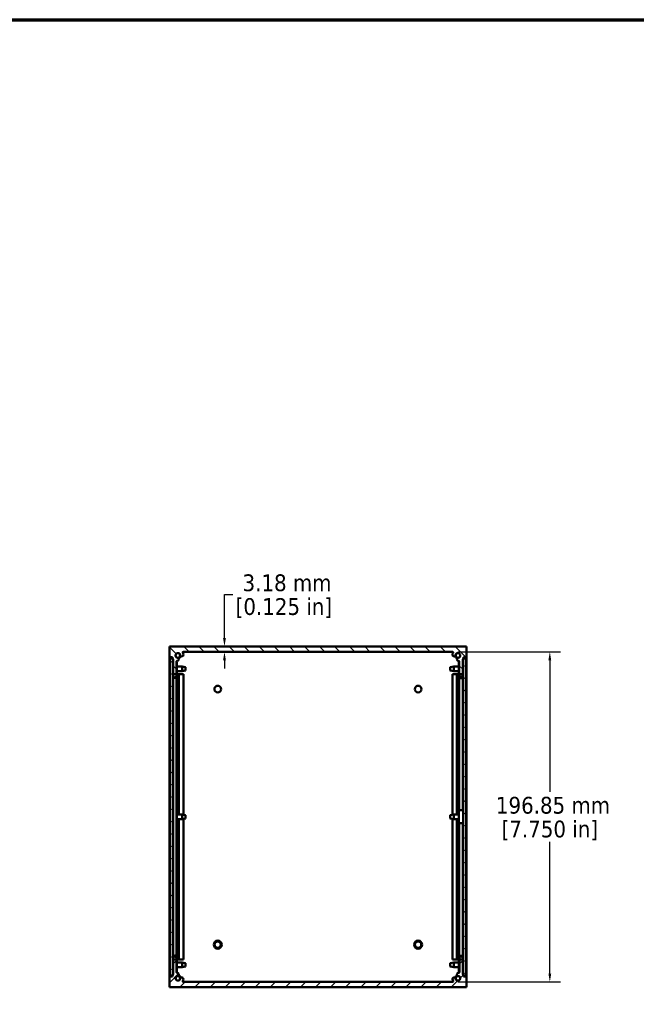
# Model space of a CAD drawing. Header units: millimetres. Extents: x 25 to 1702, y 51 to 1067.
# Tile 11 of 15: x 790 to 1157, y 480 to 1067. Entities that reach past the tile are written whole.
import ezdxf

# ---------------------------------------------------------------- set-up
doc = ezdxf.new("R2010")
doc.units = ezdxf.units.MM
doc.header["$LTSCALE"] = 2
for name, color, linetype, lineweight in [('Border (ANSI)', 7, 'Continuous', 70), ('Dimension (ANSI)', 7, 'Continuous', 25), ('Hatch (ANSI)', 7, 'Continuous', 18), ('Visible (ANSI)', 7, 'Continuous', 50)]:
    doc.layers.add(name, color=color, linetype=linetype, lineweight=lineweight)
doc.styles.add('Note Text (ANSI)', font='tahoma.ttf')
doc.dimstyles.new('Default - mm (ANSI)', dxfattribs={"dimscale": 2, "dimtxt": 5, "dimasz": 2.5, "dimexe": 3.175, "dimexo": 1.6002, "dimgap": 0.8, "dimtad": 0, "dimtih": 1, "dimtoh": 1, "dimrnd": 1e-08, "dimzin": 0, "dimdsep": 46, "dimtxsty": 'Note Text (ANSI)', "dimcen": 0.09, "dimdle": 10, "dimclrd": 256, "dimclre": 256, "dimclrt": 256, "dimadec": 1, "dimazin": 0, "dimtfac": 0.6096, "dimtofl": 0, "dimtmove": 0, "dimatfit": 3, "dimldrblk": 'Filled-1', "dimfxl": 1, "dimtolj": 1, "dimtzin": 0, "dimlwd": -1, "dimlwe": -1, "dimarcsym": 0})

# ---------------------------------------------------------------- blocks, each defined once
blk = doc.blocks.new('Borders Default Border')
at = {"layer": 'Border (ANSI)', "flags": 128}
blk.add_lwpolyline([(12.7, 25.4), (12.7, 533.4), (850.9, 533.4), (850.9, 25.4), (12.7, 25.4)], dxfattribs=at)
blk = doc.blocks.new('*D18')
at = {"layer": 'Defpoints', "color": 0, "transparency": 16777216}
for p in [(947.02, 693.12), (911.62, 689.94), (947.02, 689.94)]:
    blk.add_point(p, dxfattribs=at)
at = {"layer": 'Dimension (ANSI)', "transparency": 16777216}
for p, q in [((911.62, 698.12), (911.62, 724.15)), ((911.62, 724.15), (916.62, 724.15)), ((911.62, 684.94), (911.62, 679.94))]:
    blk.add_line(p, q, dxfattribs=at)
for points in [[(910.78, 698.12), (912.45, 698.12), (911.62, 693.12)], [(910.78, 684.94), (912.45, 684.94), (911.62, 689.94)]]:
    blk.add_solid(points, dxfattribs=at)
at = {"layer": 'Dimension (ANSI)', "transparency": 16777216, "char_height": 10, "attachment_point": 5, "style": 'Note Text (ANSI)'}
for s, insert in [('\\A1; 3.18 mm', (947.02, 730.98)), ('\\A1;[0.125 in]', (947.02, 716.01))]:
    blk.add_mtext(s, dxfattribs=dict(at, insert=insert))
blk = doc.blocks.new('Filled-1')
at = {"color": 0}
for p, q in [((0, 0), (-1, 0.33)), ((-1, 0.33), (-1, -0.33)), ((-1, 0), (0, 0)), ((-1, -0.33), (0, 0))]:
    blk.add_line(p, q, dxfattribs=at)
at = {"color": 0, "flags": 128}
blk.add_lwpolyline([(-1, -0.33), (0, 0), (-1, 0.33), (-1, -0.33)], dxfattribs=at)
at = {"color": 0}
blk.add_solid([(-1, -0.33), (0, 0), (-1, 0.33), (-1, -0.33)], dxfattribs=at)
blk = doc.blocks.new('*D19')
at = {"layer": 'Defpoints', "color": 0, "transparency": 16777216}
for p in [(1047.52, 689.94), (1047.53, 493.09), (1105.53, 493.09)]:
    blk.add_point(p, dxfattribs=at)
at = {"layer": 'Dimension (ANSI)', "transparency": 16777216}
for p, q in [((1050.72, 689.94), (1111.88, 689.94)), ((1105.53, 684.94), (1105.53, 606.49)), ((1105.53, 498.09), (1105.53, 576.55)), ((1050.73, 493.09), (1111.88, 493.09))]:
    blk.add_line(p, q, dxfattribs=at)
for points in [[(1104.7, 684.94), (1106.36, 684.94), (1105.53, 689.94)], [(1104.7, 498.09), (1106.36, 498.09), (1105.53, 493.09)]]:
    blk.add_solid(points, dxfattribs=at)
at = {"layer": 'Dimension (ANSI)', "transparency": 16777216, "char_height": 10, "attachment_point": 5, "style": 'Note Text (ANSI)'}
for s, insert in [('\\A1; 196.85 mm', (1105.53, 598.35)), ('\\A1;[7.750 in]', (1105.53, 583.38))]:
    blk.add_mtext(s, dxfattribs=dict(at, insert=insert))

msp = doc.modelspace()

# ---------------------------------------------------------------- hatches: boundary and pattern name
at = {"layer": 'Hatch (ANSI)'}
h = msp.add_hatch(dxfattribs=at)
h.set_pattern_fill('ANSI31', color=256, scale=50.8, angle=90, style=0)
h.set_pattern_definition([(135, (0, 0), (-4.490128, -4.490128), [])])
edge = h.paths.add_edge_path()
edge.add_line((878.7874, 693.1191), (878.7874, 686.7691))
edge.add_line((878.7874, 686.7691), (880.6164, 686.7691))
edge.add_line((880.6164, 686.7691), (880.6164, 686.0191))
edge.add_line((880.6164, 686.0191), (880.6164, 685.4991))
edge.add_line((880.6164, 685.4991), (880.7543, 685.4991))
edge.add_line((880.7543, 685.4991), (880.9974, 685.4991))
edge.add_line((880.9974, 685.4991), (880.9974, 676.6091))
edge.add_line((880.9974, 676.6091), (883.0294, 676.6091))
edge.add_line((883.0294, 676.6091), (883.0294, 684.1077))
edge.add_ellipse((883.4104, 684.1077), major_axis=(-0.381, 0), ratio=1, start_angle=267.543268, end_angle=360, ccw=False)
edge.add_ellipse((883.4681, 685.4527), major_axis=(-0.0414, -0.9643), ratio=1, start_angle=0, end_angle=173.3396778)
edge.add_ellipse((883.8424, 687.7851), major_axis=(-0.2214, -1.3794), ratio=1, start_angle=108.2341086, end_angle=360, ccw=False)
edge.add_ellipse((886.1748, 688.1594), major_axis=(-0.953, -0.1529), ratio=1, start_angle=0, end_angle=180)
edge.add_ellipse((883.8424, 687.7851), major_axis=(3.2854, 0.5272), ratio=1, start_angle=0, end_angle=19.5325667)
edge.add_ellipse((887.0968, 689.5631), major_axis=(-0.3344, -0.1827), ratio=1, start_angle=241.350379, end_angle=360, ccw=False)
edge.add_line((887.0968, 689.9441), (1047.516, 689.9441))
edge.add_ellipse((1047.516, 689.5631), major_axis=(0, 0.381), ratio=1, start_angle=241.350379, end_angle=360, ccw=False)
edge.add_ellipse((1050.7704, 687.7851), major_axis=(-2.92, 1.5953), ratio=1, start_angle=0, end_angle=19.5325667)
edge.add_ellipse((1048.4381, 688.1594), major_axis=(-0.953, 0.1529), ratio=1, start_angle=0, end_angle=180)
edge.add_ellipse((1050.7704, 687.7851), major_axis=(-1.3794, 0.2214), ratio=1, start_angle=108.2341086, end_angle=360, ccw=False)
edge.add_ellipse((1051.1447, 685.4527), major_axis=(-0.1529, 0.953), ratio=1, start_angle=0, end_angle=173.3396778)
edge.add_ellipse((1051.2024, 684.1077), major_axis=(-0.0163, 0.3806), ratio=1, start_angle=267.543268, end_angle=360, ccw=False)
edge.add_line((1051.5834, 684.1077), (1051.5834, 676.6091))
edge.add_line((1051.5834, 676.6091), (1053.6154, 676.6091))
edge.add_line((1053.6154, 676.6091), (1053.6154, 685.4991))
edge.add_line((1053.6154, 685.4991), (1053.8715, 685.4991))
edge.add_line((1053.8715, 685.4991), (1053.9964, 685.4991))
edge.add_line((1053.9964, 685.4991), (1053.9964, 686.0191))
edge.add_line((1053.9964, 686.0191), (1053.9964, 686.7691))
edge.add_line((1053.9964, 686.7691), (1055.8254, 686.7691))
edge.add_line((1055.8254, 686.7691), (1055.8254, 693.1191))
edge.add_line((1055.8254, 693.1191), (878.7874, 693.1191))
h = msp.add_hatch(dxfattribs=at)
h.set_pattern_fill('ANSI31', color=256, scale=50.8, angle=165, style=0)
h.set_pattern_definition([(210, (0, 0), (3.175, -5.49926), [])])
h.paths.add_polyline_path([(880.7543, 686.0191), (880.6164, 686.0191), (878.9543, 686.0191), (878.9543, 497.0191), (880.6294, 497.0191), (880.7543, 497.0191), (880.7543, 497.5391), (880.7543, 685.4991)])
h = msp.add_hatch(dxfattribs=at)
h.set_pattern_fill('ANSI31', color=256, scale=50.8, angle=105, style=0)
h.set_pattern_definition([(150, (0, 0), (-3.175, -5.49926), [])])
h.paths.add_polyline_path([(1055.6715, 686.0191), (1053.9964, 686.0191), (1053.8715, 686.0191), (1053.8715, 685.4991), (1053.8715, 497.5391), (1053.8715, 497.0191), (1054.0094, 497.0191), (1055.6715, 497.0191)])
h = msp.add_hatch(dxfattribs=at)
h.set_pattern_fill('ANSI31', color=256, scale=50.8, angle=180, style=0)
h.set_pattern_definition([(225, (0, 0), (4.490128, -4.490128), [])])
edge = h.paths.add_edge_path()
edge.add_line((878.8004, 496.2691), (878.8004, 489.9191))
edge.add_line((878.8004, 489.9191), (1055.8384, 489.9191))
edge.add_line((1055.8384, 489.9191), (1055.8384, 496.2691))
edge.add_line((1055.8384, 496.2691), (1054.0094, 496.2691))
edge.add_line((1054.0094, 496.2691), (1054.0094, 497.0191))
edge.add_line((1054.0094, 497.0191), (1054.0094, 497.5391))
edge.add_line((1054.0094, 497.5391), (1053.8715, 497.5391))
edge.add_line((1053.8715, 497.5391), (1053.6284, 497.5391))
edge.add_line((1053.6284, 497.5391), (1053.6284, 506.4291))
edge.add_line((1053.6284, 506.4291), (1051.5964, 506.4291))
edge.add_line((1051.5964, 506.4291), (1051.5964, 498.9304))
edge.add_ellipse((1051.2154, 498.9304), major_axis=(0.381, 0), ratio=1, start_angle=267.543268, end_angle=360, ccw=False)
edge.add_ellipse((1051.1577, 497.5854), major_axis=(0.0414, 0.9643), ratio=1, start_angle=0, end_angle=173.3396778)
edge.add_ellipse((1050.7834, 495.2531), major_axis=(0.2214, 1.3794), ratio=1, start_angle=108.2341086, end_angle=360, ccw=False)
edge.add_ellipse((1048.4511, 494.8788), major_axis=(0.953, 0.1529), ratio=1, start_angle=0, end_angle=180)
edge.add_ellipse((1050.7834, 495.2531), major_axis=(-3.2854, -0.5272), ratio=1, start_angle=0, end_angle=19.5325667)
edge.add_ellipse((1047.529, 493.4751), major_axis=(0.3344, 0.1827), ratio=1, start_angle=241.350379, end_angle=360, ccw=False)
edge.add_line((1047.529, 493.0941), (887.1098, 493.0941))
edge.add_ellipse((887.1098, 493.4751), major_axis=(0, -0.381), ratio=1, start_angle=241.350379, end_angle=360, ccw=False)
edge.add_ellipse((883.8554, 495.2531), major_axis=(2.92, -1.5953), ratio=1, start_angle=0, end_angle=19.5325667)
edge.add_ellipse((886.1878, 494.8788), major_axis=(0.953, -0.1529), ratio=1, start_angle=0, end_angle=180)
edge.add_ellipse((883.8554, 495.2531), major_axis=(1.3794, -0.2214), ratio=1, start_angle=108.2341086, end_angle=360, ccw=False)
edge.add_ellipse((883.4811, 497.5854), major_axis=(0.1529, -0.953), ratio=1, start_angle=0, end_angle=173.3396778)
edge.add_ellipse((883.4234, 498.9304), major_axis=(0.0163, -0.3806), ratio=1, start_angle=267.543268, end_angle=360, ccw=False)
edge.add_line((883.0424, 498.9304), (883.0424, 506.4291))
edge.add_line((883.0424, 506.4291), (881.0104, 506.4291))
edge.add_line((881.0104, 506.4291), (881.0104, 497.5391))
edge.add_line((881.0104, 497.5391), (880.7543, 497.5391))
edge.add_line((880.7543, 497.5391), (880.6294, 497.5391))
edge.add_line((880.6294, 497.5391), (880.6294, 497.0191))
edge.add_line((880.6294, 497.0191), (880.6294, 496.2691))
edge.add_line((880.6294, 496.2691), (878.8004, 496.2691))

# ---------------------------------------------------------------- linework, layer by layer
at = {"layer": 'Visible (ANSI)'}
for p, q in [((878.7874, 693.1191), (878.7874, 686.7691)), ((1055.8254, 693.1191), (878.7874, 693.1191)), ((1055.8254, 686.7691), (1055.8254, 693.1191)), ((887.0968, 689.9441), (1047.516, 689.9441)), ((878.7874, 676.6191), (878.7874, 686.7691)), ((878.7874, 686.7691), (880.6164, 686.7691)), ((880.7543, 686.0191), (878.9543, 686.0191)), ((878.9543, 686.0191), (878.9543, 497.0191)), ((880.6164, 686.7691), (880.6164, 685.4991)), ((880.6164, 685.4991), (880.9974, 685.4991)), ((880.7543, 497.0191), (880.7543, 686.0191)), ((880.9974, 683.8238), (880.7543, 683.8238)), ((880.7543, 683.7641), (880.9974, 683.7641)), ((880.9974, 685.4991), (880.9974, 676.6091)), ((883.0294, 676.6091), (883.0294, 684.1077)), ((883.2535, 683.8238), (883.0294, 683.8238)), ((883.0294, 683.7641), (883.2535, 683.7641)), ((883.2535, 683.8238), (883.2535, 683.7641)), ((883.2535, 683.7641), (883.2535, 675.6143)), ((883.2535, 681.1415), (886.3711, 681.1415)), ((886.3711, 678.2967), (886.3711, 681.1415)), ((888.4793, 680.7224), (886.3711, 681.1415)), ((1046.1465, 680.7224), (1048.2547, 681.1415)), ((1048.2547, 681.1415), (1048.2547, 678.2967)), ((1051.3593, 681.1415), (1048.2547, 681.1415)), ((1051.5834, 684.0746), (1051.3593, 684.0746)), ((1051.3593, 683.4909), (1051.3593, 684.0746)), ((1051.3593, 683.4909), (1051.5834, 683.4909)), ((1051.3593, 675.3635), (1051.3593, 683.4909)), ((1051.5834, 684.1077), (1051.5834, 676.6091)), ((1053.6154, 676.6091), (1053.6154, 685.4991)), ((1053.6154, 685.4991), (1053.9964, 685.4991)), ((1053.8715, 684.0746), (1053.6154, 684.0746)), ((1053.6154, 683.4909), (1053.8715, 683.4909)), ((1055.6715, 686.0191), (1053.8715, 686.0191)), ((1053.8715, 686.0191), (1053.8715, 497.0191)), ((1053.9964, 685.4991), (1053.9964, 686.7691)), ((1053.9964, 686.7691), (1055.8254, 686.7691)), ((1055.6715, 497.0191), (1055.6715, 686.0191)), ((1055.8254, 676.6191), (1055.8254, 686.7691)), ((878.9543, 676.6191), (878.7874, 676.6191)), ((878.7874, 506.4191), (878.7874, 676.6191)), ((880.9974, 676.6091), (883.0294, 676.6091)), ((880.9974, 676.6091), (880.9974, 675.6143)), ((882.9974, 675.6143), (882.9974, 676.6091)), ((883.2535, 678.2967), (886.3711, 678.2967)), ((883.4267, 676.6191), (883.2535, 676.6191)), ((883.4267, 676.6191), (884.4333, 676.6191)), ((885.2218, 676.6191), (884.4333, 676.6191)), ((884.4333, 676.6191), (884.4333, 592.9415)), ((885.2218, 676.6191), (887.14, 676.6191)), ((888.4793, 678.7158), (886.3711, 678.2967)), ((887.14, 676.6191), (887.14, 592.7886)), ((888.4793, 680.7224), (888.4793, 678.7158)), ((1046.1465, 678.7158), (1046.1465, 680.7224)), ((1046.1465, 678.7158), (1048.2547, 678.2967)), ((1049.3911, 676.6191), (1047.4729, 676.6191)), ((1047.4729, 592.786), (1047.4729, 676.6191)), ((1051.3593, 678.2967), (1048.2547, 678.2967)), ((1049.3911, 676.6191), (1050.1795, 676.6191)), ((1051.1861, 676.6191), (1050.1795, 676.6191)), ((1050.1795, 592.9415), (1050.1795, 676.6191)), ((1051.1861, 676.6191), (1051.3593, 676.6191)), ((1051.5834, 676.6091), (1053.6154, 676.6091)), ((1051.6154, 676.6091), (1051.6154, 675.3635)), ((1053.6154, 675.3635), (1053.6154, 676.6091)), ((1055.6715, 676.6191), (1055.8254, 676.6191)), ((1055.8254, 676.6191), (1055.8254, 506.4191)), ((880.9974, 674.8542), (880.9974, 595.4441)), ((883.0294, 674.8983), (883.0294, 595.4441)), ((1051.5834, 595.5462), (1051.5834, 674.6494)), ((1053.6154, 595.5472), (1053.6154, 674.6055)), ((880.9974, 595.4441), (880.7543, 595.4441)), ((880.9974, 595.4441), (880.9974, 587.5941)), ((882.9974, 595.4441), (882.9974, 587.5941)), ((883.2535, 595.4441), (882.9974, 595.4441)), ((883.2535, 595.4441), (883.2535, 587.5941)), ((883.2535, 592.9415), (886.3711, 592.9415)), ((886.3711, 590.0967), (886.3711, 592.9415)), ((888.4793, 592.5224), (886.3711, 592.9415)), ((1046.1465, 592.5224), (1048.2547, 592.9415)), ((1048.2547, 592.9415), (1048.2547, 590.0967)), ((1051.3593, 592.9415), (1048.2547, 592.9415)), ((1051.3593, 595.5308), (1051.3593, 587.6826)), ((880.7543, 587.5941), (880.9974, 587.5941)), ((880.9974, 587.5941), (880.9974, 508.3169)), ((882.9974, 587.5941), (883.2535, 587.5941)), ((883.0294, 587.5941), (883.0294, 508.3087)), ((883.2535, 590.0967), (886.3711, 590.0967)), ((884.4333, 590.0967), (884.4333, 506.4191)), ((888.4793, 590.5158), (886.3711, 590.0967)), ((887.14, 590.2495), (887.14, 506.4191)), ((888.4793, 592.5224), (888.4793, 590.5158)), ((1046.1465, 590.5158), (1046.1465, 592.5224)), ((1046.1465, 590.5158), (1048.2547, 590.0967)), ((1047.4729, 506.4191), (1047.4729, 590.2521)), ((1051.3593, 590.0967), (1048.2547, 590.0967)), ((1050.1795, 506.4191), (1050.1795, 590.0967)), ((1051.3593, 587.5073), (1051.3593, 587.6826)), ((1051.5834, 587.5073), (1051.3593, 587.5073)), ((1051.5834, 508.151), (1051.5834, 587.6601)), ((1051.6154, 587.6826), (1051.6154, 587.6601)), ((1053.6154, 587.6601), (1053.6154, 587.6826)), ((1053.6154, 508.2309), (1053.6154, 587.6601)), ((1053.8715, 587.5073), (1053.6154, 587.5073)), ((878.9543, 506.4191), (878.7874, 506.4191)), ((878.7874, 506.4191), (878.7874, 489.9191)), ((881.0104, 507.575), (881.0104, 506.4291)), ((883.0424, 506.4291), (881.0104, 506.4291)), ((881.0104, 506.4291), (881.0104, 497.5391)), ((883.0104, 506.4291), (883.0104, 507.575)), ((883.0424, 498.9304), (883.0424, 506.4291)), ((883.2665, 507.575), (883.2665, 499.4341)), ((883.4267, 506.4191), (883.2665, 506.4191)), ((883.4267, 506.4191), (884.4333, 506.4191)), ((885.2218, 506.4191), (884.4333, 506.4191)), ((885.2218, 506.4191), (887.14, 506.4191)), ((1049.3911, 506.4191), (1047.4729, 506.4191)), ((1049.3911, 506.4191), (1050.1795, 506.4191)), ((1051.1861, 506.4191), (1050.1795, 506.4191)), ((1051.1861, 506.4191), (1051.3723, 506.4191)), ((1051.3723, 499.3051), (1051.3723, 507.4541)), ((1053.6284, 506.4291), (1051.5964, 506.4291)), ((1051.5964, 506.4291), (1051.5964, 498.9304)), ((1051.6284, 507.4541), (1051.6284, 506.4291)), ((1053.6154, 506.4291), (1053.6154, 507.4938)), ((1053.6284, 506.4291), (1053.6284, 507.4541)), ((1053.6284, 497.5391), (1053.6284, 506.4291)), ((1055.6715, 506.4191), (1055.8254, 506.4191)), ((1055.8254, 506.4191), (1055.8254, 496.2691)), ((881.0104, 499.4341), (880.7543, 499.4341)), ((880.7543, 499.0631), (881.0104, 499.0631)), ((883.2665, 499.4341), (883.0424, 499.4341)), ((883.0424, 499.0631), (883.2665, 499.0631)), ((883.2665, 504.7415), (886.3711, 504.7415)), ((883.2665, 501.8967), (886.3711, 501.8967)), ((883.2665, 499.4341), (883.2665, 499.0631)), ((886.3711, 501.8967), (886.3711, 504.7415)), ((888.4793, 504.3224), (886.3711, 504.7415)), ((888.4793, 502.3158), (886.3711, 501.8967)), ((888.4793, 504.3224), (888.4793, 502.3158)), ((1046.1465, 504.3224), (1048.2547, 504.7415)), ((1046.1465, 502.3158), (1046.1465, 504.3224)), ((1046.1465, 502.3158), (1048.2547, 501.8967)), ((1048.2547, 504.7415), (1048.2547, 501.8967)), ((1051.3723, 504.7415), (1048.2547, 504.7415)), ((1051.3723, 501.8967), (1048.2547, 501.8967)), ((1051.5964, 499.3051), (1051.3723, 499.3051)), ((1051.3723, 499.184), (1051.3723, 499.3051)), ((1051.3723, 499.184), (1051.5964, 499.184)), ((1053.8715, 499.3051), (1053.6284, 499.3051)), ((1053.6284, 499.184), (1053.8715, 499.184)), ((878.8004, 496.2691), (878.8004, 489.9191)), ((880.6294, 496.2691), (878.8004, 496.2691)), ((878.9543, 497.0191), (880.7543, 497.0191)), ((881.0104, 497.5391), (880.6294, 497.5391)), ((880.6294, 497.5391), (880.6294, 496.2691)), ((1054.0094, 497.5391), (1053.6284, 497.5391)), ((1053.8715, 497.0191), (1055.6715, 497.0191)), ((1054.0094, 496.2691), (1054.0094, 497.5391)), ((1055.8384, 496.2691), (1054.0094, 496.2691)), ((1055.8384, 489.9191), (1055.8384, 496.2691)), ((878.7874, 489.9191), (878.8004, 489.9191)), ((878.8004, 489.9191), (1055.8384, 489.9191)), ((1047.529, 493.0941), (887.1098, 493.0941))]:
    msp.add_line(p, q, dxfattribs=at)
for centre, radius in [((883.8294, 687.7851), 1.3589), ((1050.7834, 687.7851), 1.3589), ((907.5814, 667.7191), 1.981), ((1027.0314, 667.7191), 1.981), ((907.6006, 515.3191), 2.413), ((907.6006, 515.3191), 1.8796), ((1027.0314, 515.3191), 2.413), ((1027.0314, 515.3191), 1.8796), ((883.8294, 495.2531), 1.3589), ((1050.7834, 495.2531), 1.3589)]:
    msp.add_circle(centre, radius, dxfattribs=at)
for centre, radius, start, end in [((883.8424, 687.7851), 1.397, 9.1170543, 260.8829457), ((883.8294, 687.7851), 1.7526, 282.444024, 348.2362033), ((886.1748, 688.1594), 0.9652, 189.1170543, 9.1170543), ((887.0968, 689.5631), 0.381, 90, 208.649621), ((883.8424, 687.7851), 3.3274, 9.1170543, 28.649621), ((1048.4381, 688.1594), 0.9652, 170.8829457, 350.8829457), ((1050.7704, 687.7851), 3.3274, 151.350379, 170.8829457), ((1047.516, 689.5631), 0.381, 331.350379, 90), ((1050.7834, 687.7851), 1.7526, 191.7637967, 257.555976), ((1050.7704, 687.7851), 1.397, 279.1170543, 170.8829457), ((883.4104, 684.1077), 0.381, 87.543268, 180), ((883.4681, 685.4527), 0.9652, 267.543268, 80.8829457), ((1051.1447, 685.4527), 0.9652, 99.1170543, 272.456732), ((1051.2024, 684.1077), 0.381, 0, 92.456732), ((883.8554, 495.2531), 1.397, 99.1170543, 350.8829457), ((883.4234, 498.9304), 0.381, 180, 272.456732), ((883.4811, 497.5854), 0.9652, 279.1170543, 92.456732), ((883.8294, 495.2531), 1.7526, 11.4423567, 77.1896401), ((886.1878, 494.8788), 0.9652, 350.8829457, 170.8829457), ((887.1098, 493.4751), 0.381, 151.350379, 270), ((883.8554, 495.2531), 3.3274, 331.350379, 350.8829457), ((1048.4511, 494.8788), 0.9652, 9.1170543, 189.1170543), ((1050.7834, 495.2531), 3.3274, 189.1170543, 208.649621), ((1047.529, 493.4751), 0.381, 270, 28.649621), ((1050.7834, 495.2531), 1.7526, 102.0760765, 167.9239235), ((1050.7834, 495.2531), 1.397, 189.1170543, 80.8829457), ((1051.1577, 497.5854), 0.9652, 87.543268, 260.8829457), ((1051.2154, 498.9304), 0.381, 267.543268, 0)]:
    msp.add_arc(centre, radius, start, end, dxfattribs=at)
for centre, major_axis, ratio, start_param, end_param in [((881.9974, 675.6143), (1.2561, 0), 0.9999711, 3.28558832, 6.28318531), ((881.9974, 675.674), (1, 0), 0.9999711, 3.14159265, 6.28318531), ((881.9974, 675.6143), (-1, 0), 0.9999711, 0, 3.14159265), ((1052.6154, 675.3635), (1.2561, 0), 0.99723202, 3.14159265, 6.28318531), ((1052.6154, 675.9472), (1, 0), 0.99723202, 3.14159265, 6.28318531), ((1052.6154, 675.3635), (-1, 0), 0.99723202, 0, 3.14159265), ((1052.6154, 595.5308), (1.2561, 0), 0.02151148, 0, 3.14159266), ((1052.6154, 587.6826), (-1.2561, 0), 0.02151148, 3.14159266, 6.28318531), ((1052.6154, 587.6826), (1, 0), 0.02151148, 0, 3.14159265), ((882.0104, 507.575), (-1.2561, 0), 0.9988822, 3.14159265, 6.28318531), ((882.0104, 507.575), (1, 0), 0.9988822, 0, 3.14159265), ((882.0104, 507.204), (-1, 0), 0.9988822, 3.14159265, 6.28318531), ((1052.6284, 507.4541), (-1.2561, 0), 0.99988112, 3.28558832, 6.28318531), ((1052.6284, 507.4541), (1, 0), 0.99988112, 0, 3.14159265), ((1052.6284, 507.3331), (-1, 0), 0.99988112, 3.14159265, 6.28318531)]:
    msp.add_ellipse(centre, major_axis=major_axis, ratio=ratio, start_param=start_param, end_param=end_param, dxfattribs=at)

# ---------------------------------------------------------------- block references
at = {"xscale": 2, "yscale": 2, "zscale": 2}
msp.add_blockref('Borders Default Border', (0, 0), dxfattribs=at)

# ---------------------------------------------------------------- dimensions: what is measured, and where the dimension line sits
at = {"layer": 'Dimension (ANSI)'}
for base, p1, p2, angle, text, override, picture, middle in [((911.6155799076, 689.9440599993), (947.0201465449, 693.1190599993), (947.0201465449, 689.9440599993), 90, ' <> mm\\X[0.125 in]', {"dimgap": 0.8, "dimdec": 2, "dimpost": '', "dimse1": 1, "dimse2": 1, "dimtol": 0, "dimlim": 0, "dimtp": 0, "dimtm": 0, "dimtdec": 2, "dimatfit": 1}, '*D18', (947.0201465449, 724.1548780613)), ((1105.5301, 493.0941), (1047.516, 689.9441), (1047.529, 493.0941), 270, ' <> mm\\X[7.750 in]', {"dimgap": 0.8, "dimdec": 2, "dimpost": '', "dimtol": 0, "dimlim": 0, "dimtp": 0, "dimtm": 0, "dimtdec": 2, "dimatfit": 1}, '*D19', (1105.5301, 591.5191))]:
    dim = msp.add_linear_dim(base=base, p1=p1, p2=p2, angle=angle, text=text, dimstyle='Default - mm (ANSI)', override=override, dxfattribs=at)
    dim.commit()
    dim.dimension.update_dxf_attribs({"geometry": picture, "text_midpoint": middle, "dimtype": 160})

doc.saveas('drawing.dxf')
